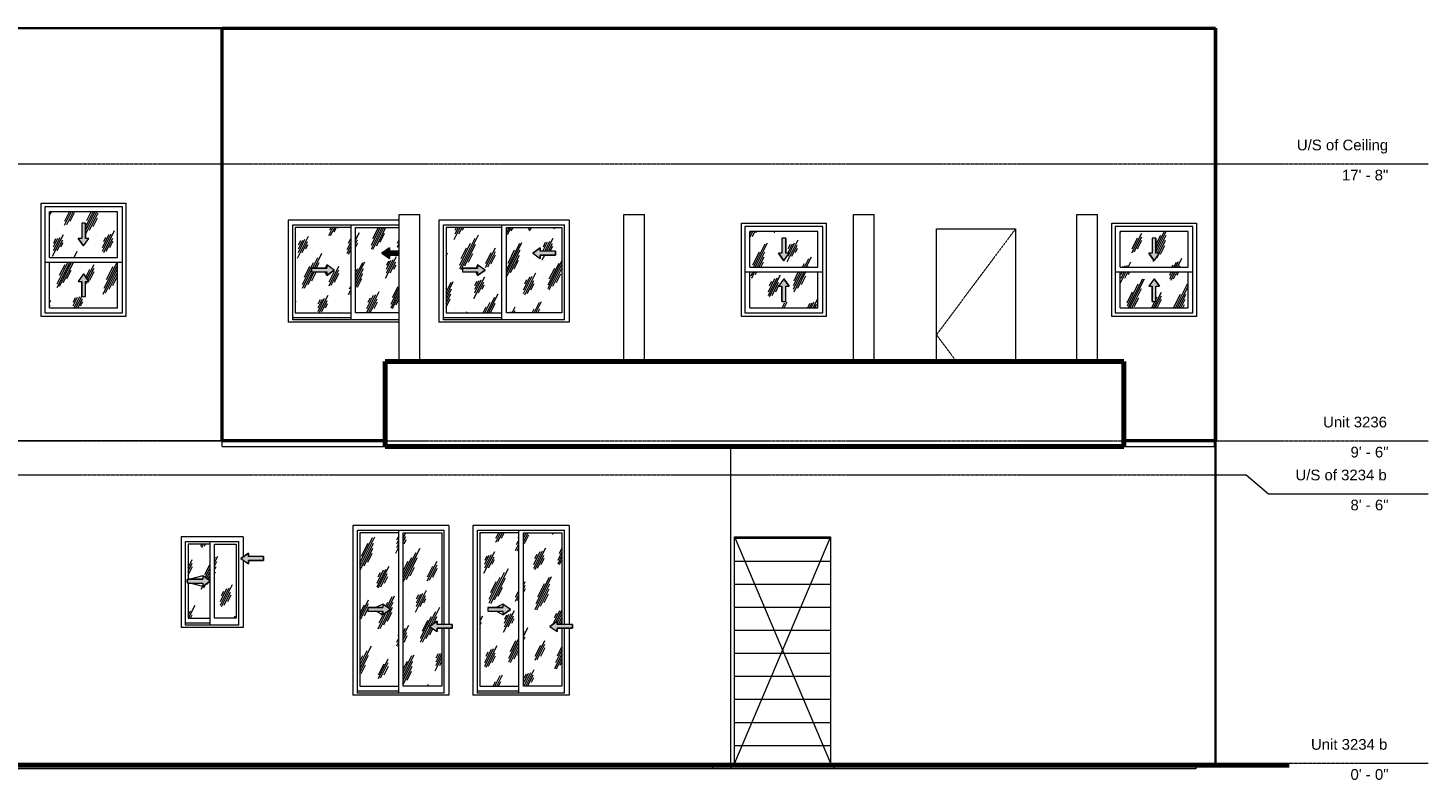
# Model space of a CAD drawing. Header units: inches. Extents: x -535 to 457, y -6 to 260.
# Tile 2 of 2: x -38 to 457, y -6 to 260. Entities that reach past the tile are written whole.
import ezdxf

# ---------------------------------------------------------------- set-up
doc = ezdxf.new("R2010")
doc.units = ezdxf.units.IN
doc.header["$MEASUREMENT"] = 0
doc.linetypes.add('Center 1_4_', pattern=[0.53125, 0.25, -0.09375, 0.09375, -0.09375])
doc.linetypes.add('Dash', pattern=[0.23622, 0.11811, -0.11811])
for name, color, linetype, lineweight in [('A-COLS', 52, 'Continuous', 9), ('A-DETL', 90, 'Continuous', 9), ('A-DETL-GENF', 92, 'Continuous', 9), ('A-DOOR', 31, 'Continuous', 9), ('A-FLOR', 192, 'Continuous', 9), ('A-FLOR-LEVL', 51, 'Continuous', 9), ('A-GLAZ', 151, 'Continuous', 9), ('A-WALL', 90, 'Continuous', 9), ('S-STRS', 90, 'Continuous', 9)]:
    doc.layers.add(name, color=color, linetype=linetype, lineweight=lineweight)
doc.styles.add('Arial', font='arial.ttf', dxfattribs={"height": 3.779528})
pattern_1 = [(63.435, (20.288, 0), (-6.9551, 20.8652), [8.64, -5.184, 8.64, -5.184, -10.99]), (63.435, (20.288, 0), (-6.9551, 20.8652), [-27.648, 0.127, -10.863]), (63.435, (20.288, 0), (-6.9551, 20.8652), [0.127, -27.521, 3.456, -7.534]), (63.435, (19.856, 0.432), (-6.9551, 20.8652), [6.912, -8.64, 5.184, -5.184, -12.718]), (63.435, (19.856, 0.432), (-6.9551, 20.8652), [-25.92, 0.127, -12.591]), (63.435, (19.856, 0.432), (-6.9551, 20.8652), [0.127, -25.793, 6.048, -6.67]), (63.435, (19.856, 1.728), (-6.9551, 20.8652), [5.184, -10.368, 3.456, -5.184, -14.446]), (63.435, (19.856, 1.728), (-6.9551, 20.8652), [-24.192, 0.127, -14.319]), (63.435, (19.856, 1.728), (-6.9551, 20.8652), [0.127, -24.065, 7.776, -6.67]), (63.435, (21.152, 0.432), (-6.9551, 20.8652), [5.184, -10.368, 4.32, -18.766]), (63.435, (22.448, 1.728), (-6.9551, 20.8652), [2.592, -12.96, 1.728, -21.358]), (63.435, (20.288, 3.888), (-6.9551, 20.8652), [1.728, -12.96, 1.728, -6.912, -15.31]), (63.435, (20.288, 3.888), (-6.9551, 20.8652), [-23.328, 0.127, -15.183]), (63.435, (20.288, 3.888), (-6.9551, 20.8652), [0.127, -23.201, 4.32, -10.99]), (63.435, (28.064, 2.592), (-6.9551, 20.8652), [8.64, -12.96, 10.368, -6.843]), (63.435, (28.064, 1.296), (-6.9551, 20.8652), [12.096, -8.64, 12.96, -5.115]), (63.435, (28.928, 1.728), (-6.9551, 20.8652), [13.824, -6.912, 10.368, -7.534]), (63.435, (30.224, 3.024), (-6.9551, 20.8652), [8.64, -12.096, 6.912, -10.99]), (63.435, (28.928, 5.616), (-6.9551, 20.8652), [4.32, -17.28, 5.184, -11.854]), (63.435, (31.52, 4.32), (-6.9551, 20.8652), [3.456, -17.28, 3.456, -14.446])]

# ---------------------------------------------------------------- blocks, each defined once
blk = doc.blocks.new('Planitar-Sliding-Double - 1_ 10_ x 2_ 8_-4194621-Rear Elevation')
at = {"layer": 'A-GLAZ'}
h = blk.add_hatch(dxfattribs=at)
h.set_pattern_fill('FP_2', color=256, style=0, pattern_type=2)
h.set_pattern_definition(pattern_1)
h.paths.add_polyline_path([(26.4, 51.25), (26.4, 64.24), (23.92, 62.51), (23.92, 63.71), (18.78, 63.71), (18.78, 51.25)], flags=0)
h.paths.add_polyline_path([(26.4, 64.51), (26.4, 77.5), (18.78, 77.5), (18.78, 65.04), (23.92, 65.04), (23.92, 66.24), (25.64, 65.04)], flags=0)
h = blk.add_hatch(dxfattribs=at)
h.set_pattern_fill('FP_2', color=256, style=0, pattern_type=2)
h.set_pattern_definition(pattern_1)
h.paths.add_polyline_path([(28.15, 51.25), (35.78, 51.25), (35.78, 77.5), (28.15, 77.5), (28.15, 56.5)], flags=0)
for points in [[(40.13, 70.51), (40.13, 71.71), (45.46, 71.71), (45.46, 73.04), (40.13, 73.04), (40.13, 74.24), (37.46, 72.38)], [(23.92, 62.51), (26.59, 64.38), (23.92, 66.24), (23.92, 65.04), (18.59, 65.04), (18.59, 63.71), (23.92, 63.71)]]:
    blk.add_hatch(color=256, dxfattribs=at).paths.add_polyline_path(points, flags=0)
at = {"layer": 'A-DETL-GENF'}
for p, q in [((37.46, 72.38), (40.13, 74.24)), ((40.13, 74.24), (37.46, 72.38)), ((37.46, 72.38), (40.13, 70.51)), ((37.46, 72.38), (40.13, 70.51)), ((40.13, 74.24), (40.13, 73.04)), ((40.13, 73.04), (40.13, 74.24)), ((45.46, 73.04), (40.13, 73.04)), ((45.46, 73.04), (40.13, 73.04)), ((45.46, 71.71), (40.13, 71.71)), ((40.13, 71.71), (40.13, 70.51)), ((40.13, 70.51), (40.13, 71.71)), ((40.13, 71.71), (45.46, 71.71)), ((45.46, 73.04), (45.46, 71.71)), ((45.46, 71.71), (45.46, 73.04)), ((18.59, 65.04), (23.92, 65.04)), ((18.59, 65.04), (18.59, 63.71)), ((23.92, 65.04), (18.59, 65.04)), ((18.59, 65.04), (18.59, 63.71)), ((26.59, 64.38), (23.92, 66.24)), ((23.92, 66.24), (23.92, 65.04)), ((26.59, 64.38), (23.92, 66.24)), ((23.92, 66.24), (23.92, 65.04)), ((18.59, 63.71), (23.92, 63.71)), ((18.59, 63.71), (23.92, 63.71)), ((26.59, 64.38), (23.92, 62.51)), ((23.92, 62.51), (26.59, 64.38)), ((23.92, 63.71), (23.92, 62.51)), ((23.92, 63.71), (23.92, 62.51))]:
    blk.add_line(p, q, dxfattribs=at)
at = {"layer": 'A-GLAZ'}
for p, q in [((38.28, 80), (16.28, 80)), ((16.28, 80), (16.28, 48)), ((38.28, 80), (38.28, 72.94)), ((17.89, 78.39), (36.66, 78.39)), ((17.89, 48.75), (17.89, 78.39)), ((18.78, 77.5), (18.78, 65.04)), ((26.4, 77.5), (18.78, 77.5)), ((26.4, 78.39), (26.4, 64.51)), ((28.15, 51.25), (28.15, 77.5)), ((28.15, 77.5), (35.78, 77.5)), ((35.78, 77.5), (35.78, 51.25)), ((36.66, 48.75), (36.66, 78.39)), ((38.28, 71.81), (38.28, 48)), ((18.59, 64.78), (17.89, 64.59)), ((23.92, 66.24), (19.53, 65.04)), ((18.59, 63.97), (17.89, 64.16)), ((18.78, 63.71), (18.78, 51.25)), ((23.92, 62.51), (19.53, 63.71)), ((26.4, 64.24), (26.4, 48.75)), ((18.78, 51.25), (26.4, 51.25)), ((35.78, 51.25), (28.15, 51.25)), ((38.28, 48), (16.28, 48)), ((26.4, 49.5), (17.89, 49.5)), ((26.4, 49.5), (17.89, 49.5)), ((36.66, 48.75), (17.89, 48.75))]:
    blk.add_line(p, q, dxfattribs=at)
blk = doc.blocks.new('Planitar-Sliding-Double - 2_ 10_ x 4_ 7_-4324595-Rear Elevation')
at = {"layer": 'A-GLAZ'}
h = blk.add_hatch(dxfattribs=at)
h.set_pattern_fill('FP_2', color=256, style=0, pattern_type=2)
h.set_pattern_definition(pattern_1)
h.paths.add_polyline_path([(79.53, 27.25), (93.15, 27.25), (93.15, 81.5), (79.53, 81.5), (79.53, 40.88)], flags=0)
h.paths.add_polyline_path([(87.67, 52.51), (87.67, 53.71), (82.34, 53.71), (82.34, 55.04), (87.67, 55.04), (87.67, 56.24), (90.34, 54.38), (89.39, 53.71)], flags=0)
h = blk.add_hatch(dxfattribs=at)
h.set_pattern_fill('FP_2', color=256, style=0, pattern_type=2)
h.set_pattern_definition(pattern_1)
h.paths.add_polyline_path([(94.9, 27.25), (108.53, 27.25), (108.53, 47.71), (106.88, 47.71), (106.88, 46.51), (104.21, 48.38), (106.88, 50.24), (106.88, 49.04), (108.53, 49.04), (108.53, 81.5), (94.9, 81.5), (94.9, 46.71)], flags=0)
for points in [[(87.67, 52.51), (90.34, 54.38), (87.67, 56.24), (87.67, 55.04), (82.34, 55.04), (82.34, 53.71), (87.67, 53.71)], [(106.88, 46.51), (106.88, 47.71), (112.21, 47.71), (112.21, 49.04), (106.88, 49.04), (106.88, 50.24), (104.21, 48.38)]]:
    blk.add_hatch(color=256, dxfattribs=at).paths.add_polyline_path(points, flags=0)
at = {"layer": 'A-DETL-GENF'}
for p, q in [((82.34, 55.04), (87.67, 55.04)), ((82.34, 55.04), (82.34, 53.71)), ((87.67, 55.04), (82.34, 55.04)), ((82.34, 55.04), (82.34, 53.71)), ((90.34, 54.38), (87.67, 56.24)), ((87.67, 56.24), (87.67, 55.04)), ((90.34, 54.38), (87.67, 56.24)), ((87.67, 56.24), (87.67, 55.04)), ((82.34, 53.71), (87.67, 53.71)), ((82.34, 53.71), (87.67, 53.71)), ((90.34, 54.38), (87.67, 52.51)), ((87.67, 52.51), (90.34, 54.38)), ((87.67, 53.71), (87.67, 52.51)), ((87.67, 53.71), (87.67, 52.51)), ((104.21, 48.38), (106.88, 50.24)), ((106.88, 50.24), (104.21, 48.38)), ((106.88, 50.24), (106.88, 49.04)), ((106.88, 49.04), (106.88, 50.24)), ((104.21, 48.38), (106.88, 46.51)), ((104.21, 48.38), (106.88, 46.51)), ((112.21, 49.04), (106.88, 49.04)), ((112.21, 49.04), (106.88, 49.04)), ((112.21, 47.71), (106.88, 47.71)), ((106.88, 47.71), (106.88, 46.51)), ((106.88, 46.51), (106.88, 47.71)), ((106.88, 47.71), (112.21, 47.71)), ((112.21, 49.04), (112.21, 47.71)), ((112.21, 47.71), (112.21, 49.04))]:
    blk.add_line(p, q, dxfattribs=at)
at = {"layer": 'A-GLAZ'}
for p, q in [((111.03, 84), (77.03, 84)), ((77.03, 84), (77.03, 24)), ((78.64, 82.39), (109.41, 82.39)), ((78.64, 24.75), (78.64, 82.39)), ((79.53, 81.5), (79.53, 27.25)), ((93.15, 81.5), (79.53, 81.5)), ((93.15, 82.39), (93.15, 24.75)), ((94.9, 27.25), (94.9, 81.5)), ((94.9, 81.5), (108.53, 81.5)), ((108.53, 81.5), (108.53, 49.04)), ((109.41, 49.04), (109.41, 82.39)), ((111.03, 84), (111.03, 49.04)), ((87.67, 56.24), (85.21, 55.04)), ((87.67, 52.51), (85.21, 53.71)), ((108.53, 47.71), (108.53, 27.25)), ((109.41, 24.75), (109.41, 47.71)), ((111.03, 47.71), (111.03, 24)), ((93.15, 25.5), (78.64, 25.5)), ((93.15, 25.5), (78.64, 25.5)), ((79.53, 27.25), (93.15, 27.25)), ((108.53, 27.25), (94.9, 27.25)), ((111.03, 24), (77.03, 24)), ((109.41, 24.75), (78.64, 24.75))]:
    blk.add_line(p, q, dxfattribs=at)
blk = doc.blocks.new('Planitar-Sliding-Double - 2_ 10_ x 4_ 7_-V2-Rear Elevation')
at = {"layer": 'A-GLAZ'}
h = blk.add_hatch(dxfattribs=at)
h.set_pattern_fill('FP_2', color=256, style=0, pattern_type=2)
h.set_pattern_definition(pattern_1)
h.paths.add_polyline_path([(135.65, 27.25), (135.65, 81.5), (122.03, 81.5), (122.03, 27.25), (134.18, 27.25)], flags=0)
h.paths.add_polyline_path([(130.17, 52.51), (130.17, 53.71), (124.84, 53.71), (124.84, 55.04), (130.17, 55.04), (130.17, 56.24), (132.84, 54.38), (131.89, 53.71)], flags=0)
h = blk.add_hatch(dxfattribs=at)
h.set_pattern_fill('FP_2', color=256, style=0, pattern_type=2)
h.set_pattern_definition(pattern_1)
h.paths.add_polyline_path([(137.4, 27.25), (151.03, 27.25), (151.03, 47.71), (149.38, 47.71), (149.38, 46.51), (146.71, 48.38), (149.38, 50.24), (149.38, 49.04), (151.03, 49.04), (151.03, 81.5), (137.4, 81.5), (137.4, 46.71)], flags=0)
for points in [[(130.17, 52.51), (132.84, 54.38), (130.17, 56.24), (130.17, 55.04), (124.84, 55.04), (124.84, 53.71), (130.17, 53.71)], [(149.38, 46.51), (149.38, 47.71), (154.71, 47.71), (154.71, 49.04), (149.38, 49.04), (149.38, 50.24), (146.71, 48.38)]]:
    blk.add_hatch(color=256, dxfattribs=at).paths.add_polyline_path(points, flags=0)
at = {"layer": 'A-DETL-GENF'}
for p, q in [((124.84, 55.04), (130.17, 55.04)), ((124.84, 55.04), (124.84, 53.71)), ((130.17, 55.04), (124.84, 55.04)), ((124.84, 55.04), (124.84, 53.71)), ((132.84, 54.38), (130.17, 56.24)), ((130.17, 56.24), (130.17, 55.04)), ((132.84, 54.38), (130.17, 56.24)), ((130.17, 56.24), (130.17, 55.04)), ((124.84, 53.71), (130.17, 53.71)), ((124.84, 53.71), (130.17, 53.71)), ((132.84, 54.38), (130.17, 52.51)), ((130.17, 52.51), (132.84, 54.38)), ((130.17, 53.71), (130.17, 52.51)), ((130.17, 53.71), (130.17, 52.51)), ((146.71, 48.38), (149.38, 50.24)), ((149.38, 50.24), (146.71, 48.38)), ((149.38, 50.24), (149.38, 49.04)), ((149.38, 49.04), (149.38, 50.24)), ((146.71, 48.38), (149.38, 46.51)), ((146.71, 48.38), (149.38, 46.51)), ((154.71, 49.04), (149.38, 49.04)), ((154.71, 49.04), (149.38, 49.04)), ((154.71, 47.71), (149.38, 47.71)), ((149.38, 47.71), (149.38, 46.51)), ((149.38, 46.51), (149.38, 47.71)), ((149.38, 47.71), (154.71, 47.71)), ((154.71, 49.04), (154.71, 47.71)), ((154.71, 47.71), (154.71, 49.04))]:
    blk.add_line(p, q, dxfattribs=at)
at = {"layer": 'A-GLAZ'}
for p, q in [((153.53, 84), (119.53, 84)), ((119.53, 84), (119.53, 24)), ((121.14, 82.39), (151.91, 82.39)), ((121.14, 24.75), (121.14, 82.39)), ((122.03, 81.5), (122.03, 27.25)), ((135.65, 81.5), (122.03, 81.5)), ((135.65, 82.39), (135.65, 24.75)), ((137.4, 27.25), (137.4, 81.5)), ((137.4, 81.5), (151.03, 81.5)), ((151.03, 81.5), (151.03, 49.04)), ((151.91, 49.04), (151.91, 82.39)), ((153.53, 84), (153.53, 49.04)), ((130.17, 56.24), (127.71, 55.04)), ((130.17, 52.51), (127.71, 53.71)), ((151.03, 47.71), (151.03, 27.25)), ((151.91, 24.75), (151.91, 47.71)), ((153.53, 47.71), (153.53, 24)), ((135.65, 25.5), (121.14, 25.5)), ((135.65, 25.5), (121.14, 25.5)), ((122.03, 27.25), (135.65, 27.25)), ((151.03, 27.25), (137.4, 27.25)), ((153.53, 24), (119.53, 24)), ((151.91, 24.75), (121.14, 24.75))]:
    blk.add_line(p, q, dxfattribs=at)
blk = doc.blocks.new('Planitar - Single Door_Flush Panel - 2_-4_ x 6_-3_-4190750-Rear Elevation')
at = {"layer": 'A-DOOR', "linetype": 'Dash'}
for p, q in [((311.53, 189), (283.53, 151.5)), ((283.53, 151.5), (290.62, 142))]:
    blk.add_line(p, q, dxfattribs=at)
blk = doc.blocks.new('Planitar-Double-Hung-Single - 2_6_ x 3_4_-4193346-Rear Elevation')
at = {"layer": 'A-DETL-GENF'}
h = blk.add_hatch(dxfattribs=at)
h.set_pattern_fill('FP_2', color=256, style=0, pattern_type=2)
h.set_pattern_definition(pattern_1)
h.paths.add_polyline_path([(-30.22, 178.88), (-6.22, 178.88), (-6.22, 195), (-30.22, 195)], flags=0)
h.paths.add_polyline_path([(-18.22, 182.94), (-20.09, 185.6), (-18.89, 185.6), (-18.89, 190.94), (-17.56, 190.94), (-17.56, 185.6), (-16.36, 185.6), (-18.2, 182.97)], flags=0)
for points in [[(-18.22, 182.94), (-16.36, 185.6), (-17.56, 185.6), (-17.56, 190.94), (-18.89, 190.94), (-18.89, 185.6), (-20.09, 185.6)], [(-18.89, 165.06), (-17.56, 165.06), (-17.56, 170.4), (-16.36, 170.4), (-18.22, 173.06), (-20.09, 170.4), (-18.89, 170.4)]]:
    blk.add_hatch(color=256, dxfattribs=at).paths.add_polyline_path(points, flags=0)
h = blk.add_hatch(dxfattribs=at)
h.set_pattern_fill('FP_1', color=256, style=0, pattern_type=2)
h.set_pattern_definition(pattern_1)
h.paths.add_polyline_path([(-17.56, 161), (-6.22, 161), (-6.22, 177.12), (-30.22, 177.12), (-30.22, 161), (-18.89, 161)], flags=0)
h.paths.add_polyline_path([(-18.89, 165.06), (-18.89, 170.4), (-20.09, 170.4), (-18.2, 173.03), (-16.36, 170.4), (-17.56, 170.4), (-17.56, 165.06), (-18.16, 165.06)], flags=0)
for p, q in [((-18.89, 190.94), (-18.89, 185.6)), ((-17.56, 190.94), (-18.89, 190.94)), ((-17.56, 190.94), (-18.89, 190.94)), ((-18.89, 190.94), (-18.89, 185.6)), ((-17.56, 190.94), (-17.56, 185.6)), ((-17.56, 185.6), (-17.56, 190.94)), ((-18.89, 185.6), (-20.09, 185.6)), ((-18.22, 182.94), (-20.09, 185.6)), ((-18.89, 185.6), (-20.09, 185.6)), ((-20.09, 185.6), (-18.22, 182.94)), ((-18.22, 182.94), (-16.36, 185.6)), ((-18.22, 182.94), (-16.36, 185.6)), ((-16.36, 185.6), (-17.56, 185.6)), ((-16.36, 185.6), (-17.56, 185.6)), ((-18.22, 173.06), (-20.09, 170.4)), ((-18.22, 173.06), (-20.09, 170.4)), ((-20.09, 170.4), (-18.89, 170.4)), ((-20.09, 170.4), (-18.89, 170.4)), ((-18.89, 165.06), (-18.89, 170.4)), ((-18.89, 170.4), (-18.89, 165.06)), ((-18.22, 173.06), (-16.36, 170.4)), ((-16.36, 170.4), (-18.22, 173.06)), ((-17.56, 170.4), (-16.36, 170.4)), ((-17.56, 165.06), (-17.56, 170.4)), ((-17.56, 165.06), (-17.56, 170.4)), ((-17.56, 170.4), (-16.36, 170.4)), ((-18.89, 165.06), (-17.56, 165.06)), ((-18.89, 165.06), (-17.56, 165.06))]:
    blk.add_line(p, q, dxfattribs=at)
at = {"layer": 'A-GLAZ'}
for p, q in [((-33.22, 198), (-3.22, 198)), ((-33.22, 158), (-33.22, 198)), ((-31.97, 196.75), (-31.97, 159.25)), ((-4.47, 196.75), (-31.97, 196.75)), ((-30.22, 178.88), (-30.22, 195)), ((-6.22, 195), (-30.22, 195)), ((-6.22, 178.88), (-6.22, 195)), ((-4.47, 159.25), (-4.47, 196.75)), ((-3.22, 198), (-3.22, 158)), ((-30.22, 178.88), (-6.22, 178.88)), ((-4.47, 177.12), (-31.97, 177.12)), ((-30.22, 161), (-30.22, 177.12)), ((-6.22, 161), (-6.22, 177.12)), ((-31.97, 159.25), (-4.47, 159.25)), ((-30.22, 161), (-6.22, 161)), ((-3.22, 158), (-33.22, 158))]:
    blk.add_line(p, q, dxfattribs=at)
blk = doc.blocks.new('Planitar-Sliding-Double - 3_10_ x 3_-4193411-Rear Elevation')
at = {"layer": 'A-GLAZ'}
h = blk.add_hatch(dxfattribs=at)
h.set_pattern_fill('FP_2', color=256, style=0, pattern_type=2)
h.set_pattern_definition(pattern_1)
h.paths.add_polyline_path([(76.28, 159.25), (76.28, 189.5), (56.65, 189.5), (56.65, 159.25), (65.85, 159.25)], flags=0)
h.paths.add_polyline_path([(67.8, 172.51), (67.8, 173.71), (62.47, 173.71), (62.47, 175.04), (67.8, 175.04), (67.8, 176.24), (70.47, 174.38), (69.51, 173.71)], flags=0)
h = blk.add_hatch(dxfattribs=at)
h.set_pattern_fill('FP_2', color=256, style=0, pattern_type=2)
h.set_pattern_definition(pattern_1)
h.paths.add_polyline_path([(78.03, 159.25), (93.48, 159.25), (93.48, 179.71), (90.01, 179.71), (90.01, 178.51), (87.34, 180.38), (90.01, 182.24), (90.01, 181.04), (93.48, 181.04), (93.48, 189.5), (78.03, 189.5), (78.03, 159.51)], flags=0)
for points in [[(90.01, 178.51), (90.01, 179.71), (93.48, 179.71), (93.48, 181.04), (90.01, 181.04), (90.01, 182.24), (87.34, 180.38)], [(67.8, 172.51), (70.47, 174.38), (67.8, 176.24), (67.8, 175.04), (62.47, 175.04), (62.47, 173.71), (67.8, 173.71)]]:
    blk.add_hatch(color=256, dxfattribs=at).paths.add_polyline_path(points, flags=0)
at = {"layer": 'A-DETL-GENF'}
for p, q in [((87.34, 180.38), (90.01, 182.24)), ((90.01, 182.24), (87.34, 180.38)), ((87.34, 180.38), (90.01, 178.51)), ((87.34, 180.38), (90.01, 178.51)), ((90.01, 182.24), (90.01, 181.04)), ((90.01, 181.04), (90.01, 182.24)), ((93.48, 181.04), (90.01, 181.04)), ((93.48, 181.04), (90.01, 181.04)), ((93.48, 179.71), (90.01, 179.71)), ((90.01, 179.71), (90.01, 178.51)), ((90.01, 178.51), (90.01, 179.71)), ((90.01, 179.71), (93.48, 179.71)), ((62.47, 175.04), (67.8, 175.04)), ((62.47, 175.04), (62.47, 173.71)), ((67.8, 175.04), (62.47, 175.04)), ((62.47, 175.04), (62.47, 173.71)), ((62.47, 173.71), (67.8, 173.71)), ((62.47, 173.71), (67.8, 173.71)), ((70.47, 174.38), (67.8, 176.24)), ((67.8, 176.24), (67.8, 175.04)), ((70.47, 174.38), (67.8, 176.24)), ((67.8, 176.24), (67.8, 175.04)), ((70.47, 174.38), (67.8, 172.51)), ((67.8, 172.51), (70.47, 174.38)), ((67.8, 173.71), (67.8, 172.51)), ((67.8, 173.71), (67.8, 172.51))]:
    blk.add_line(p, q, dxfattribs=at)
at = {"layer": 'A-GLAZ'}
for p, q in [((93.48, 192), (54.15, 192)), ((54.15, 192), (54.15, 156)), ((55.76, 190.39), (93.48, 190.39)), ((55.76, 156.75), (55.76, 190.39)), ((56.65, 189.5), (56.65, 159.25)), ((76.28, 189.5), (56.65, 189.5)), ((76.28, 190.39), (76.28, 156.75)), ((78.03, 159.25), (78.03, 189.5)), ((78.03, 189.5), (93.48, 189.5)), ((67.8, 176.24), (67.26, 175.04)), ((67.8, 172.51), (67.26, 173.71)), ((56.65, 159.25), (76.28, 159.25)), ((93.48, 159.25), (78.03, 159.25)), ((93.48, 156), (54.15, 156)), ((76.28, 157.5), (55.76, 157.5)), ((76.28, 157.5), (55.76, 157.5)), ((93.48, 156.75), (55.76, 156.75))]:
    blk.add_line(p, q, dxfattribs=at)
blk = doc.blocks.new('Planitar-Sliding-Double - 3_10_ x 3_-V3-Rear Elevation')
at = {"layer": 'A-GLAZ'}
h = blk.add_hatch(dxfattribs=at)
h.set_pattern_fill('FP_2', color=256, style=0, pattern_type=2)
h.set_pattern_definition(pattern_1)
h.paths.add_polyline_path([(129.65, 159.25), (129.65, 189.5), (110.03, 189.5), (110.03, 159.25)], flags=0)
h.paths.add_polyline_path([(121.17, 172.51), (121.17, 173.71), (115.84, 173.71), (115.84, 175.04), (121.17, 175.04), (121.17, 176.24), (123.84, 174.38), (122.89, 173.71)], flags=0)
h = blk.add_hatch(dxfattribs=at)
h.set_pattern_fill('FP_2', color=256, style=0, pattern_type=2)
h.set_pattern_definition(pattern_1)
h.paths.add_polyline_path([(131.4, 159.25), (151.03, 159.25), (151.03, 189.5), (131.4, 189.5), (131.4, 159.51)], flags=0)
h.paths.add_polyline_path([(143.38, 178.51), (140.71, 180.38), (143.38, 182.24), (143.38, 181.04), (148.71, 181.04), (148.71, 179.71), (143.38, 179.71)], flags=0)
for points in [[(143.38, 178.51), (143.38, 179.71), (148.71, 179.71), (148.71, 181.04), (143.38, 181.04), (143.38, 182.24), (140.71, 180.38)], [(121.17, 172.51), (123.84, 174.38), (121.17, 176.24), (121.17, 175.04), (115.84, 175.04), (115.84, 173.71), (121.17, 173.71)]]:
    blk.add_hatch(color=256, dxfattribs=at).paths.add_polyline_path(points, flags=0)
at = {"layer": 'A-DETL-GENF'}
for p, q in [((140.71, 180.38), (143.38, 182.24)), ((143.38, 182.24), (140.71, 180.38)), ((140.71, 180.38), (143.38, 178.51)), ((140.71, 180.38), (143.38, 178.51)), ((143.38, 182.24), (143.38, 181.04)), ((143.38, 181.04), (143.38, 182.24)), ((148.71, 181.04), (143.38, 181.04)), ((148.71, 181.04), (143.38, 181.04)), ((148.71, 179.71), (143.38, 179.71)), ((143.38, 179.71), (143.38, 178.51)), ((143.38, 178.51), (143.38, 179.71)), ((143.38, 179.71), (148.71, 179.71)), ((148.71, 181.04), (148.71, 179.71)), ((148.71, 179.71), (148.71, 181.04)), ((115.84, 175.04), (121.17, 175.04)), ((115.84, 175.04), (115.84, 173.71)), ((121.17, 175.04), (115.84, 175.04)), ((115.84, 175.04), (115.84, 173.71)), ((115.84, 173.71), (121.17, 173.71)), ((115.84, 173.71), (121.17, 173.71)), ((123.84, 174.38), (121.17, 176.24)), ((121.17, 176.24), (121.17, 175.04)), ((123.84, 174.38), (121.17, 176.24)), ((121.17, 176.24), (121.17, 175.04)), ((123.84, 174.38), (121.17, 172.51)), ((121.17, 172.51), (123.84, 174.38)), ((121.17, 173.71), (121.17, 172.51)), ((121.17, 173.71), (121.17, 172.51))]:
    blk.add_line(p, q, dxfattribs=at)
at = {"layer": 'A-GLAZ'}
for p, q in [((153.53, 192), (107.53, 192)), ((107.53, 192), (107.53, 156)), ((109.14, 190.39), (151.91, 190.39)), ((109.14, 156.75), (109.14, 190.39)), ((110.03, 189.5), (110.03, 159.25)), ((129.65, 189.5), (110.03, 189.5)), ((129.65, 190.39), (129.65, 156.75)), ((131.4, 159.25), (131.4, 189.5)), ((131.4, 189.5), (151.03, 189.5)), ((151.03, 189.5), (151.03, 159.25)), ((151.91, 156.75), (151.91, 190.39)), ((153.53, 192), (153.53, 156)), ((121.17, 176.24), (120.64, 175.04)), ((121.17, 172.51), (120.64, 173.71)), ((110.03, 159.25), (129.65, 159.25)), ((151.03, 159.25), (131.4, 159.25)), ((153.53, 156), (107.53, 156)), ((129.65, 157.5), (109.14, 157.5)), ((129.65, 157.5), (109.14, 157.5)), ((151.91, 156.75), (109.14, 156.75))]:
    blk.add_line(p, q, dxfattribs=at)
blk = doc.blocks.new('Planitar-Double-Hung-Single - 2_6_ x 2_9_-V4-Rear Elevation')
at = {"layer": 'A-DETL-GENF'}
h = blk.add_hatch(dxfattribs=at)
h.set_pattern_fill('FP_2', color=256, style=0, pattern_type=2)
h.set_pattern_definition(pattern_1)
h.paths.add_polyline_path([(227.66, 175.38), (241.53, 175.38), (241.53, 188), (217.53, 188), (217.53, 175.38)], flags=0)
h.paths.add_polyline_path([(229.53, 177.69), (227.66, 180.35), (228.86, 180.35), (228.86, 185.69), (230.19, 185.69), (230.19, 180.35), (231.39, 180.35), (230.19, 178.64)], flags=0)
for points in [[(229.53, 177.69), (231.39, 180.35), (230.19, 180.35), (230.19, 185.69), (228.86, 185.69), (228.86, 180.35), (227.66, 180.35)], [(230.19, 163.31), (230.19, 168.65), (231.39, 168.65), (229.53, 171.31), (227.66, 168.65), (228.86, 168.65), (228.86, 163.31)]]:
    blk.add_hatch(color=256, dxfattribs=at).paths.add_polyline_path(points, flags=0)
h = blk.add_hatch(dxfattribs=at)
h.set_pattern_fill('FP_2', color=256, style=0, pattern_type=2)
h.set_pattern_definition(pattern_1)
h.paths.add_polyline_path([(228.86, 161), (241.53, 161), (241.53, 173.63), (217.53, 173.63), (217.53, 161)], flags=0)
h.paths.add_polyline_path([(228.86, 163.31), (228.86, 168.65), (227.66, 168.65), (229.53, 171.31), (231.39, 168.65), (230.19, 168.65), (230.19, 163.31)], flags=0)
for p, q in [((228.86, 185.69), (228.86, 180.35)), ((230.19, 185.69), (228.86, 185.69)), ((230.19, 185.69), (228.86, 185.69)), ((228.86, 185.69), (228.86, 180.35)), ((230.19, 185.69), (230.19, 180.35)), ((230.19, 180.35), (230.19, 185.69)), ((228.86, 180.35), (227.66, 180.35)), ((229.53, 177.69), (227.66, 180.35)), ((228.86, 180.35), (227.66, 180.35)), ((227.66, 180.35), (229.53, 177.69)), ((229.53, 177.69), (231.39, 180.35)), ((229.53, 177.69), (231.39, 180.35)), ((231.39, 180.35), (230.19, 180.35)), ((231.39, 180.35), (230.19, 180.35)), ((229.53, 171.31), (227.66, 168.65)), ((229.53, 171.31), (227.66, 168.65)), ((227.66, 168.65), (228.86, 168.65)), ((227.66, 168.65), (228.86, 168.65)), ((228.86, 163.31), (228.86, 168.65)), ((228.86, 168.65), (228.86, 163.31)), ((229.53, 171.31), (231.39, 168.65)), ((231.39, 168.65), (229.53, 171.31)), ((230.19, 168.65), (231.39, 168.65)), ((230.19, 163.31), (230.19, 168.65)), ((230.19, 163.31), (230.19, 168.65)), ((230.19, 168.65), (231.39, 168.65)), ((228.86, 163.31), (230.19, 163.31)), ((228.86, 163.31), (230.19, 163.31))]:
    blk.add_line(p, q, dxfattribs=at)
at = {"layer": 'A-GLAZ'}
for p, q in [((214.53, 191), (244.53, 191)), ((214.53, 158), (214.53, 191)), ((215.78, 189.75), (215.78, 159.25)), ((243.28, 189.75), (215.78, 189.75)), ((243.28, 159.25), (243.28, 189.75)), ((244.53, 191), (244.53, 158)), ((217.53, 175.38), (217.53, 188)), ((241.53, 188), (217.53, 188)), ((241.53, 175.38), (241.53, 188)), ((243.28, 173.63), (215.78, 173.63)), ((217.53, 175.38), (241.53, 175.38)), ((217.53, 161), (217.53, 173.63)), ((241.53, 161), (241.53, 173.63)), ((215.78, 159.25), (243.28, 159.25)), ((217.53, 161), (241.53, 161)), ((244.53, 158), (214.53, 158))]:
    blk.add_line(p, q, dxfattribs=at)
blk = doc.blocks.new('Planitar-Double-Hung-Single - 2_6_ x 2_9_-V5-Rear Elevation')
at = {"layer": 'A-DETL-GENF'}
h = blk.add_hatch(dxfattribs=at)
h.set_pattern_fill('FP_2', color=256, style=0, pattern_type=2)
h.set_pattern_definition(pattern_1)
h.paths.add_polyline_path([(361.19, 175.38), (372.53, 175.38), (372.53, 188), (348.53, 188), (348.53, 175.38), (361.15, 175.38)], flags=0)
h.paths.add_polyline_path([(360.53, 177.69), (358.66, 180.35), (359.86, 180.35), (359.86, 185.69), (361.19, 185.69), (361.19, 180.35), (362.39, 180.35), (361.19, 178.64)], flags=0)
for points in [[(360.53, 177.69), (362.39, 180.35), (361.19, 180.35), (361.19, 185.69), (359.86, 185.69), (359.86, 180.35), (358.66, 180.35)], [(361.19, 163.31), (361.19, 168.65), (362.39, 168.65), (360.53, 171.31), (358.66, 168.65), (359.86, 168.65), (359.86, 163.31)]]:
    blk.add_hatch(color=256, dxfattribs=at).paths.add_polyline_path(points, flags=0)
h = blk.add_hatch(dxfattribs=at)
h.set_pattern_fill('FP_2', color=256, style=0, pattern_type=2)
h.set_pattern_definition(pattern_1)
h.paths.add_polyline_path([(348.53, 161), (372.53, 161), (372.53, 173.63), (348.53, 173.63)], flags=0)
h.paths.add_polyline_path([(359.86, 163.31), (359.86, 168.65), (358.66, 168.65), (360.53, 171.31), (362.39, 168.65), (361.19, 168.65), (361.19, 163.31)], flags=0)
for p, q in [((359.86, 185.69), (359.86, 180.35)), ((361.19, 185.69), (359.86, 185.69)), ((361.19, 185.69), (359.86, 185.69)), ((359.86, 185.69), (359.86, 180.35)), ((361.19, 185.69), (361.19, 180.35)), ((361.19, 180.35), (361.19, 185.69)), ((359.86, 180.35), (358.66, 180.35)), ((360.53, 177.69), (358.66, 180.35)), ((359.86, 180.35), (358.66, 180.35)), ((358.66, 180.35), (360.53, 177.69)), ((360.53, 177.69), (362.39, 180.35)), ((360.53, 177.69), (362.39, 180.35)), ((362.39, 180.35), (361.19, 180.35)), ((362.39, 180.35), (361.19, 180.35)), ((360.53, 171.31), (358.66, 168.65)), ((360.53, 171.31), (358.66, 168.65)), ((358.66, 168.65), (359.86, 168.65)), ((358.66, 168.65), (359.86, 168.65)), ((359.86, 163.31), (359.86, 168.65)), ((359.86, 168.65), (359.86, 163.31)), ((360.53, 171.31), (362.39, 168.65)), ((362.39, 168.65), (360.53, 171.31)), ((361.19, 168.65), (362.39, 168.65)), ((361.19, 163.31), (361.19, 168.65)), ((361.19, 163.31), (361.19, 168.65)), ((361.19, 168.65), (362.39, 168.65)), ((359.86, 163.31), (361.19, 163.31)), ((359.86, 163.31), (361.19, 163.31))]:
    blk.add_line(p, q, dxfattribs=at)
at = {"layer": 'A-GLAZ'}
for p, q in [((345.53, 191), (375.53, 191)), ((345.53, 158), (345.53, 191)), ((346.78, 189.75), (346.78, 159.25)), ((374.28, 189.75), (346.78, 189.75)), ((374.28, 159.25), (374.28, 189.75)), ((375.53, 191), (375.53, 158)), ((348.53, 175.38), (348.53, 188)), ((372.53, 188), (348.53, 188)), ((372.53, 175.38), (372.53, 188)), ((374.28, 173.63), (346.78, 173.63)), ((348.53, 175.38), (372.53, 175.38)), ((348.53, 161), (348.53, 173.63)), ((372.53, 161), (372.53, 173.63)), ((346.78, 159.25), (374.28, 159.25)), ((348.53, 161), (372.53, 161)), ((375.53, 158), (345.53, 158))]:
    blk.add_line(p, q, dxfattribs=at)
blk = doc.blocks.new('Planitar - Opening - 2_-10_ x 6_-8_-4309421-Rear Elevation')
at = {"layer": 'A-DOOR'}
for p, q in [((212.03, 80), (246.03, 0)), ((246.03, 80), (212.03, 0))]:
    blk.add_line(p, q, dxfattribs=at)

msp = doc.modelspace()

# ---------------------------------------------------------------- linework, layer by layer
at = {"layer": 'A-COLS'}
for p, q in [((93.48, 194), (100.78, 194)), ((93.48, 142), (93.48, 194)), ((100.78, 142), (100.78, 194)), ((172.98, 194), (180.28, 194)), ((172.98, 142), (172.98, 194)), ((180.28, 142), (180.28, 194)), ((254.23, 194), (261.53, 194)), ((254.23, 142), (254.23, 194)), ((261.53, 142), (261.53, 194)), ((333.23, 194), (340.53, 194)), ((333.23, 142), (333.23, 194)), ((340.53, 142), (340.53, 194))]:
    msp.add_line(p, q, dxfattribs=at)
at = {"layer": 'A-DETL', "lineweight": 35}
for p, q in [((30.78, 260), (-493.22, 260)), ((382.28, 114), (382.28, -0.75))]:
    msp.add_line(p, q, dxfattribs=at)
at = {"layer": 'A-DETL', "lineweight": 50}
for p, q in [((30.78, 260), (382.28, 260)), ((30.78, 114), (30.78, 260)), ((382.28, 260), (382.28, 114)), ((88.53, 114), (30.78, 114)), ((382.28, 114), (349.78, 114))]:
    msp.add_line(p, q, dxfattribs=at)
at = {"layer": 'A-DETL', "lineweight": 70}
for p, q in [((349.78, 142), (88.53, 142)), ((88.53, 142), (88.53, 112)), ((349.78, 112), (349.78, 142)), ((88.53, 112), (349.78, 112)), ((-521.72, -0.75), (408.28, -0.75))]:
    msp.add_line(p, q, dxfattribs=at)
at = {"layer": 'A-FLOR'}
for p, q in [((204.28, 0), (204.28, -2)), ((210.78, 0), (247.28, 0)), ((210.78, 0), (210.78, -2)), ((247.28, 0), (247.28, -2)), ((375.28, 0), (375.28, -2)), ((375.28, -2), (-486.22, -2))]:
    msp.add_line(p, q, dxfattribs=at)
at = {"layer": 'A-FLOR-LEVL', "linetype": 'Center 1_4_'}
for p, q in [((-535.44, 212), (457.44, 212)), ((-535.44, 114), (457.44, 114)), ((-535.44, 102), (393.07, 102)), ((-535.44, 0), (457.44, 0))]:
    msp.add_line(p, q, dxfattribs=at)
at = {"layer": 'A-FLOR-LEVL'}
for p, q in [((393.07, 102), (401.01, 95.3)), ((401.01, 95.3), (457.44, 95.3))]:
    msp.add_line(p, q, dxfattribs=at)
at = {"layer": 'A-WALL'}
for p, q in [((381.78, 260), (-493.22, 260)), ((30.78, 112), (30.78, 260)), ((381.78, 260), (381.78, 112)), ((283.53, 142), (283.53, 189)), ((283.53, 189), (311.53, 189)), ((311.53, 189), (311.53, 142)), ((88.53, 112), (88.53, 142)), ((349.78, 142), (88.53, 142)), ((349.78, 112), (349.78, 142)), ((30.78, 114), (-493.22, 114)), ((381.78, 114), (382.28, 114)), ((382.28, 114), (382.28, 0)), ((30.78, 112), (381.78, 112)), ((210.78, 0), (210.78, 112)), ((212.03, 0), (212.03, 80)), ((212.03, 80), (246.03, 80)), ((246.03, 80), (246.03, 0)), ((-88.22, 0), (210.78, 0)), ((247.28, 0), (382.28, 0))]:
    msp.add_line(p, q, dxfattribs=at)
at = {"layer": 'S-STRS'}
for p, q in [((246.03, 79.46), (212.02, 79.46)), ((246.03, 71.32), (212.03, 71.32)), ((246.03, 63.17), (212.03, 63.17)), ((246.03, 55.03), (212.03, 55.03)), ((246.03, 46.89), (212.03, 46.89)), ((246.03, 38.75), (212.03, 38.75)), ((246.03, 30.6), (212.03, 30.6)), ((246.03, 22.46), (212.03, 22.46)), ((246.03, 14.32), (212.03, 14.32)), ((246.03, 6.17), (212.03, 6.17))]:
    msp.add_line(p, q, dxfattribs=at)

# ---------------------------------------------------------------- block references
at = {"layer": 'A-DOOR'}
for name in ['Planitar - Single Door_Flush Panel - 2_-4_ x 6_-3_-4190750-Rear Elevation', 'Planitar - Opening - 2_-10_ x 6_-8_-4309421-Rear Elevation']:
    msp.add_blockref(name, (0, 0), dxfattribs=at)
at = {"layer": 'A-GLAZ'}
for name in ['Planitar-Double-Hung-Single - 2_6_ x 3_4_-4193346-Rear Elevation', 'Planitar-Sliding-Double - 3_10_ x 3_-4193411-Rear Elevation', 'Planitar-Sliding-Double - 3_10_ x 3_-V3-Rear Elevation', 'Planitar-Double-Hung-Single - 2_6_ x 2_9_-V4-Rear Elevation', 'Planitar-Double-Hung-Single - 2_6_ x 2_9_-V5-Rear Elevation', 'Planitar-Sliding-Double - 1_ 10_ x 2_ 8_-4194621-Rear Elevation', 'Planitar-Sliding-Double - 2_ 10_ x 4_ 7_-4324595-Rear Elevation', 'Planitar-Sliding-Double - 2_ 10_ x 4_ 7_-V2-Rear Elevation']:
    msp.add_blockref(name, (0, 0), dxfattribs=at)

# ---------------------------------------------------------------- texts
at = {"layer": 'A-FLOR-LEVL', "attachment_point": 1, "style": 'Arial'}
for s, insert, char_height, width in [('U/S of Ceiling', (411.06, 220.52), 3.7795, 38.481), ('17\' - 8"', (427, 209.89), 3.78, 19.998), ('Unit 3236', (420.32, 122.52), 3.78, 27.27), ('9\' - 6"', (430.02, 111.89), 3.78, 16.362), ('U/S of 3234 b', (410.56, 103.81), 3.7795, 39.087), ('8\' - 6"', (430.02, 93.19), 3.78, 16.362), ('Unit 3234 b', (416.04, 8.52), 3.7795, 32.421), ('0\' - 0"', (430.02, -2.11), 3.78, 16.362)]:
    msp.add_mtext(s, dxfattribs=dict(at, insert=insert, char_height=char_height, width=width))

doc.saveas('drawing.dxf')
